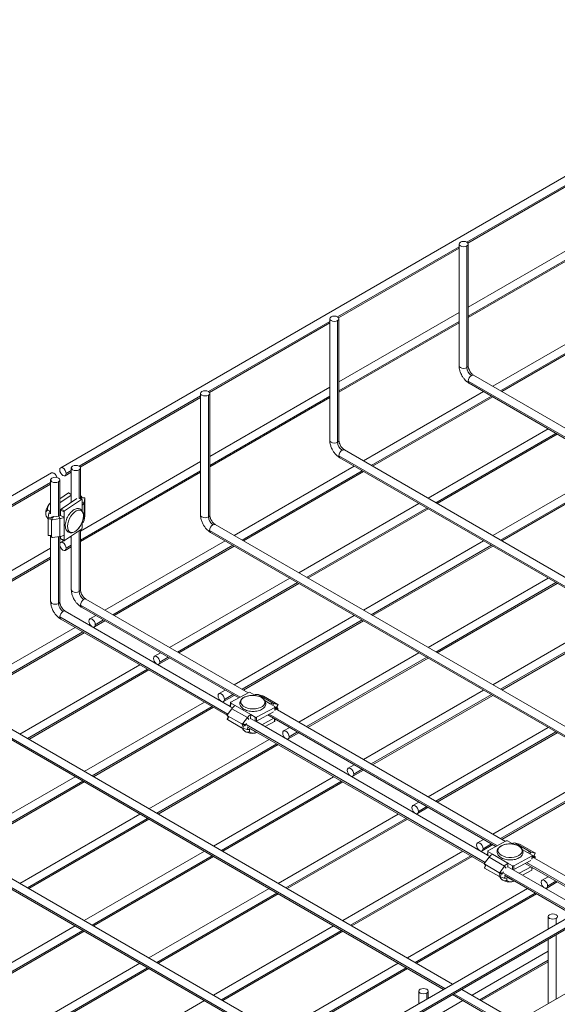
# Model space of a CAD drawing. Header units: millimetres. Extents: x -1743 to 1547, y -1424 to -128.
# Tile 3 of 9: x -1188 to -894, y -1113 to -575. Entities that reach past the tile are written whole.
import ezdxf

# ---------------------------------------------------------------- set-up
doc = ezdxf.new("R2010")
doc.units = ezdxf.units.MM

msp = doc.modelspace()

# ---------------------------------------------------------------- linework, layer by layer
at = {"color": 7, "linetype": 'Continuous', "lineweight": 15}
for p, q in [((-593.83, -489.83), (-1165.88, -819.99)), ((-943.09, -697.17), (-877.22, -659.16)), ((-877.22, -694.22), (-942.93, -732.14)), ((-947.93, -697.68), (-947.93, -764.24)), ((-943.66, -765.26), (-943.66, -698.7)), ((-942.93, -764.24), (-942.93, -697.68)), ((-1013.8, -737.98), (-947.93, -699.97)), ((-942.93, -737.92), (-877.22, -699.99)), ((-947.93, -735.03), (-1013.64, -772.95)), ((-863.81, -737.51), (-929.52, -775.43)), ((-1084.51, -778.8), (-1018.64, -740.78)), ((-1018.64, -738.49), (-1018.64, -805.05)), ((-1014.37, -806.07), (-1014.37, -739.51)), ((-1013.64, -805.05), (-1013.64, -738.49)), ((-1013.64, -778.73), (-947.93, -740.8)), ((-924.52, -778.32), (-858.81, -740.4)), ((-657.31, -932.53), (-939.94, -769.42)), ((-942.44, -773.75), (-662.32, -935.42)), ((-1089.35, -779.3), (-1089.35, -845.86)), ((-1085.08, -846.88), (-1085.08, -780.32)), ((-1018.64, -775.84), (-1084.35, -813.76)), ((-1084.35, -845.86), (-1084.35, -779.3)), ((-934.52, -778.32), (-1000.23, -816.24)), ((-1155.22, -819.61), (-1089.35, -781.59)), ((-1084.35, -819.54), (-1018.64, -781.61)), ((-995.23, -819.13), (-929.52, -781.21)), ((-899.16, -798.72), (-964.87, -836.65)), ((-959.87, -839.53), (-894.16, -801.61)), ((-728.03, -973.34), (-1010.65, -810.23)), ((-1089.35, -816.65), (-1155.06, -854.57)), ((-1013.15, -814.56), (-733.03, -976.23)), ((-1170.83, -822.84), (-1742.88, -1153)), ((-1163.38, -824.32), (-1160.06, -822.4)), ((-1160.06, -820.11), (-1160.06, -838.84)), ((-1155.06, -836.88), (-1155.06, -820.11)), ((-1155.06, -860.35), (-1089.35, -822.42)), ((-1005.23, -819.13), (-1070.94, -857.05)), ((-1065.94, -859.94), (-1000.23, -822.02)), ((-863.81, -819.13), (-929.52, -857.05)), ((-924.52, -859.94), (-858.81, -822.02)), ((-1237.24, -866.95), (-1171.38, -828.93)), ((-1171.38, -826.64), (-1171.38, -845.2)), ((-1166.38, -846.26), (-1166.38, -826.64)), ((-1161.63, -833.76), (-1166.38, -836.93)), ((-1160.06, -834.39), (-1161.41, -833.72)), ((-1160.06, -834.92), (-1166.38, -839.13)), ((-1165.63, -842.56), (-1157.03, -836.81)), ((-1163.74, -843.51), (-1154.48, -837.32)), ((-1154.26, -837.28), (-1155.78, -836.52)), ((-1155.02, -835.4), (-1155.06, -835.41)), ((-1154.41, -836.8), (-1155.04, -836.89)), ((-1154.41, -836.8), (-1155.02, -835.4)), ((-1154.22, -836.39), (-1154.56, -835.61)), ((-1152.64, -836.49), (-1154.33, -836.39)), ((-1154.16, -837.51), (-1154.16, -840.37)), ((-1152.67, -836.58), (-1153.08, -838.93)), ((-1153.08, -838.93), (-1153.08, -848.73)), ((-1152.62, -836.7), (-1152.62, -845.68)), ((-969.87, -839.53), (-1035.58, -877.46)), ((-1171.66, -843.78), (-1173.05, -843.08)), ((-1172.7, -847.22), (-1172.29, -844.86)), ((-1166.38, -844.44), (-1165.96, -844.16)), ((-1164.07, -844.13), (-1165.96, -843.19)), ((-1165.96, -843.19), (-1165.96, -846.05)), ((-1165.63, -842.56), (-1163.74, -843.51)), ((-1164.07, -844.13), (-1164.07, -846.99)), ((-1030.58, -880.34), (-964.87, -842.42)), ((-1173.75, -846.49), (-1173.36, -847.25)), ((-1172.75, -847.95), (-1173.05, -847.8)), ((-1172.75, -847.91), (-1172.75, -856.9)), ((-1172.7, -847.22), (-1170.22, -847.36)), ((-1170.96, -846.99), (-1166.98, -846.41)), ((-1170.96, -846.99), (-1170.35, -848.39)), ((-1170.83, -848.87), (-1170.83, -857.85)), ((-1170.35, -848.39), (-1166.37, -847.81)), ((-1170.06, -846.47), (-1170.22, -847.36)), ((-1166.98, -846.41), (-1166.37, -847.81)), ((-1166.37, -847.81), (-1166.37, -857.61)), ((-1165.96, -846.05), (-1164.07, -846.99)), ((-1164.07, -846.99), (-1164.07, -856.79)), ((-1154.16, -850.17), (-1154.16, -853.03)), ((-1152.67, -846.38), (-1153.08, -848.73)), ((-1163.74, -859.84), (-1154.48, -853.65)), ((-1155.06, -886.67), (-1155.06, -854.04)), ((-1083.86, -855.37), (-803.74, -1017.04)), ((-798.74, -1014.15), (-1081.36, -851.04)), ((-1172.73, -857.11), (-1171.15, -857.2)), ((-1171.38, -857.19), (-1171.38, -893.2)), ((-1171.19, -857.11), (-1170.81, -857.98)), ((-1170.35, -858.19), (-1166.37, -857.61)), ((-1166.38, -893.2), (-1166.38, -857.61)), ((-1165.96, -858.71), (-1165.96, -857.54)), ((-1165.96, -858.71), (-1164.07, -859.65)), ((-1164.12, -859.8), (-1165.88, -860.82)), ((-1165.85, -858.93), (-1163.96, -859.88)), ((-1164.07, -859.65), (-1164.07, -856.79)), ((-1160.06, -857.46), (-1160.92, -857.96)), ((-1160.06, -857.38), (-1160.06, -886.67)), ((-1075.94, -859.94), (-1141.65, -897.86)), ((-934.52, -859.94), (-1000.23, -897.86)), ((-1171.38, -863.99), (-1237.09, -901.91)), ((-1163.38, -865.15), (-1160.06, -863.23)), ((-1136.65, -900.75), (-1070.94, -862.83)), ((-995.23, -900.75), (-929.52, -862.83)), ((-1237.09, -907.69), (-1171.38, -869.76)), ((-1040.59, -880.34), (-1106.29, -918.27)), ((-899.16, -880.34), (-964.87, -918.27)), ((-1101.29, -921.16), (-1035.58, -883.23)), ((-959.87, -921.16), (-894.16, -883.23)), ((-1063.32, -943.07), (-1152.07, -891.85)), ((-1073.08, -950.5), (-1163.38, -898.38)), ((-1154.57, -896.18), (-1068.48, -945.86)), ((-1165.88, -902.71), (-1074.78, -955.29)), ((-1146.65, -900.75), (-1149.97, -902.67)), ((-1147.47, -907), (-1141.65, -903.64)), ((-1005.23, -900.75), (-1070.94, -938.67)), ((-1065.94, -941.56), (-1000.23, -903.64)), ((-863.81, -900.75), (-929.52, -938.67)), ((-924.52, -941.56), (-858.81, -903.64)), ((-1157.96, -907.28), (-1223.67, -945.2)), ((-1218.67, -948.09), (-1152.96, -910.17)), ((-1111.3, -921.16), (-1114.62, -923.07)), ((-1112.12, -927.4), (-1106.29, -924.04)), ((-969.87, -921.16), (-1035.58, -959.08)), ((-1030.58, -961.97), (-964.87, -924.04)), ((-1122.61, -927.68), (-1188.32, -965.61)), ((-1183.32, -968.5), (-1117.61, -930.57)), ((-951.47, -1102.3), (-1234.09, -939.19)), ((-1075.94, -941.56), (-1079.26, -943.48)), ((-934.52, -941.56), (-1000.23, -979.48)), ((-1236.59, -943.52), (-956.47, -1105.19)), ((-1076.76, -947.81), (-1070.94, -944.45)), ((-1062.87, -942.83), (-1072.88, -948.24)), ((-1062.16, -942.84), (-1059.69, -944.27)), ((-1049.39, -948.85), (-1057.88, -943.95)), ((-1055.56, -944.62), (-1057.88, -943.95)), ((-1047.14, -949.4), (-1054.92, -944.91)), ((-995.23, -982.37), (-929.52, -944.45)), ((-1087.25, -948.09), (-1152.96, -986.01)), ((-1147.96, -988.9), (-1082.25, -950.98)), ((-1074.67, -954.96), (-1072.24, -951.73)), ((-1073.02, -948.43), (-1073.08, -950.5)), ((-1072.88, -948.64), (-1072.93, -950.71)), ((-1071.9, -951.3), (-1072.93, -950.71)), ((-1070.4, -950.06), (-1072.88, -948.64)), ((-1063.76, -956.62), (-1072.24, -951.73)), ((-1061.92, -954.96), (-1070.4, -950.06)), ((-1048.73, -950.99), (-1058.73, -956.4)), ((-1048.73, -950.59), (-1051.2, -949.16)), ((-1047.07, -949.52), (-1049.39, -948.85)), ((-1048.62, -952.46), (-1048.58, -950.8)), ((-922.57, -1024.31), (-1048.6, -951.57)), ((-1048.58, -951.58), (-1048.11, -950.95)), ((-1048.13, -951.76), (-1048.39, -951.69)), ((-1048.13, -951.76), (-1047.07, -949.52)), ((-1047.14, -952.1), (-1048.11, -950.95)), ((-1047.69, -951.05), (-1046.97, -949.53)), ((-1047.11, -951.57), (-1047.64, -950.94)), ((-1047.14, -952.1), (-1047.3, -952.31)), ((-1074.17, -956.12), (-1074.84, -957.53)), ((-1074.7, -955.49), (-1074.1, -956.21)), ((-1066.89, -962.15), (-1074.67, -957.66)), ((-1066.84, -960.05), (-1074.61, -955.56)), ((-1066.19, -959.86), (-1063.76, -956.62)), ((-1061.97, -957.03), (-1061.92, -954.96)), ((-1059.5, -958.46), (-1061.97, -957.03)), ((-1059.44, -956.39), (-1061.92, -954.96)), ((-1059.5, -958.46), (-1059.44, -956.39)), ((-1049.49, -953.44), (-1058.79, -958.48)), ((-1058.73, -956.4), (-1058.79, -958.48)), ((-1055.78, -960.48), (-1049.27, -956.96)), ((-1052.51, -955.08), (-927.73, -1027.1)), ((-1048.79, -958.63), (-1048.75, -957.25)), ((-1065.2, -960.19), (-1066.26, -962.44)), ((-1066.26, -962.44), (-1063.93, -963.1)), ((-1066.19, -959.86), (-1065.22, -961.01)), ((-1066.16, -962.85), (-1065.78, -963.38)), ((-1064.3, -959.79), (-1065.22, -961.01)), ((-1065.2, -960.19), (-1064.38, -960.43)), ((-1063.86, -961.59), (-934.02, -1036.53)), ((-1062.57, -963), (-1062.61, -964.4)), ((-1062.12, -962.6), (-1062.13, -962.79)), ((-1059.65, -964.22), (-1062.13, -962.79)), ((-932.32, -1031.73), (-1059.13, -958.55)), ((-1053.96, -961.53), (-1048.93, -958.82)), ((-1040.59, -961.97), (-1043.91, -963.88)), ((-899.16, -961.97), (-964.87, -999.89)), ((-1051.9, -968.5), (-1117.61, -1006.42)), ((-1041.41, -968.21), (-1035.58, -964.85)), ((-959.87, -1002.78), (-894.16, -964.85)), ((-1112.61, -1009.31), (-1046.9, -971.38)), ((-1307.3, -984.33), (-1027.18, -1146)), ((-1022.18, -1143.11), (-1304.8, -980)), ((-1005.23, -982.37), (-1008.55, -984.29)), ((-863.81, -982.37), (-929.52, -1020.29)), ((-1157.96, -988.9), (-1223.67, -1026.82)), ((-1016.54, -988.9), (-1082.25, -1026.82)), ((-1006.05, -988.62), (-1000.23, -985.26)), ((-924.52, -1023.18), (-858.81, -985.26)), ((-1218.67, -1029.71), (-1152.96, -991.79)), ((-1077.25, -1029.71), (-1011.54, -991.79)), ((-969.87, -1002.78), (-973.2, -1004.69)), ((-970.7, -1009.02), (-964.87, -1005.66)), ((-1122.61, -1009.31), (-1188.32, -1047.23)), ((-981.19, -1009.31), (-1046.9, -1047.23)), ((-1183.32, -1050.12), (-1117.61, -1012.19)), ((-1041.9, -1050.12), (-976.19, -1012.19)), ((-820.81, -1026.9), (-1392.86, -1357.05)), ((-934.52, -1023.18), (-937.84, -1025.1)), ((-935.34, -1029.43), (-929.52, -1026.07)), ((-932.12, -1029.48), (-922.11, -1024.06)), ((-921.41, -1024.07), (-918.93, -1025.5)), ((-917.13, -1025.19), (-908.64, -1030.09)), ((-914.8, -1025.86), (-917.13, -1025.19)), ((-914.16, -1026.14), (-906.39, -1030.63)), ((-1390.36, -1361.38), (-818.31, -1031.23)), ((-1389.85, -1360.24), (-817.8, -1030.08)), ((-1087.25, -1029.71), (-1152.96, -1067.63)), ((-1147.96, -1070.52), (-1082.25, -1032.6)), ((-945.83, -1029.71), (-1011.54, -1067.63)), ((-1006.54, -1070.52), (-940.83, -1032.6)), ((-933.92, -1036.2), (-931.49, -1032.96)), ((-932.27, -1029.67), (-932.32, -1031.74)), ((-932.12, -1029.87), (-932.18, -1031.94)), ((-932.18, -1031.94), (-931.15, -1032.54)), ((-932.12, -1029.87), (-929.65, -1031.3)), ((-931.49, -1032.96), (-923, -1037.86)), ((-929.65, -1031.3), (-921.16, -1036.2)), ((-917.98, -1037.64), (-907.97, -1032.22)), ((-910.45, -1030.4), (-907.97, -1031.83)), ((-906.32, -1030.75), (-908.64, -1030.09)), ((-907.87, -1033.69), (-907.83, -1032.03)), ((-869.45, -1054.96), (-907.85, -1032.8)), ((-907.83, -1032.81), (-907.35, -1032.18)), ((-907.37, -1033), (-907.63, -1032.93)), ((-907.37, -1033), (-906.32, -1030.75)), ((-906.38, -1033.33), (-907.35, -1032.18)), ((-906.93, -1032.29), (-906.22, -1030.76)), ((-906.36, -1032.81), (-906.88, -1032.18)), ((-906.38, -1033.33), (-906.55, -1033.55)), ((-933.42, -1037.35), (-934.09, -1038.77)), ((-933.95, -1036.73), (-933.34, -1037.44)), ((-933.92, -1038.9), (-926.14, -1043.39)), ((-933.86, -1036.8), (-926.08, -1041.29)), ((-925.43, -1041.1), (-923, -1037.86)), ((-921.22, -1038.27), (-921.16, -1036.2)), ((-918.74, -1039.7), (-921.22, -1038.27)), ((-918.69, -1037.63), (-921.16, -1036.2)), ((-918.74, -1039.7), (-918.69, -1037.63)), ((-918.04, -1039.71), (-908.73, -1034.68)), ((-917.98, -1037.64), (-918.04, -1039.71)), ((-908.51, -1038.19), (-915.03, -1041.72)), ((-911.76, -1036.32), (-874.45, -1057.85)), ((-908.03, -1039.86), (-908, -1038.49)), ((-924.44, -1041.43), (-925.5, -1043.67)), ((-925.5, -1043.67), (-923.18, -1044.34)), ((-925.43, -1041.1), (-924.46, -1042.25)), ((-925.4, -1044.08), (-925.02, -1044.62)), ((-923.55, -1041.02), (-924.46, -1042.25)), ((-924.44, -1041.43), (-923.63, -1041.66)), ((-923.11, -1042.83), (-885.76, -1064.38)), ((-921.81, -1044.23), (-921.85, -1045.63)), ((-921.37, -1043.83), (-921.37, -1044.03)), ((-921.37, -1044.03), (-918.9, -1045.46)), ((-880.76, -1061.49), (-918.37, -1039.79)), ((-908.18, -1040.05), (-913.2, -1042.77)), ((-899.16, -1043.59), (-902.48, -1045.5)), ((-899.99, -1049.83), (-894.16, -1046.47)), ((-1051.9, -1050.12), (-1117.61, -1088.04)), ((-1112.61, -1090.93), (-1046.9, -1053)), ((-910.48, -1050.12), (-976.19, -1088.04)), ((-971.19, -1090.93), (-905.48, -1053)), ((-899.14, -1065.38), (-899.14, -1072.1)), ((-820.81, -1067.73), (-1392.86, -1397.88)), ((-1157.96, -1070.52), (-1225.44, -1109.47)), ((-1016.54, -1070.52), (-1082.25, -1108.44)), ((-1220.44, -1112.35), (-1152.96, -1073.41)), ((-1077.25, -1111.33), (-1011.54, -1073.41)), ((-899.14, -1077.87), (-899.14, -1112.93)), ((-899.14, -1084.38), (-940.83, -1108.44)), ((-1122.61, -1090.93), (-1190.09, -1129.87)), ((-981.19, -1090.93), (-1046.9, -1128.85)), ((-935.83, -1111.33), (-899.14, -1090.16)), ((-1185.09, -1132.76), (-1117.61, -1093.81)), ((-1041.9, -1131.74), (-976.19, -1093.81)), ((-969.85, -1106.19), (-969.85, -1112.91)), ((-964.85, -1110.03), (-964.85, -1106.19)), ((-951.47, -1108.08), (-921.1, -1125.61)), ((-916.1, -1122.72), (-946.47, -1105.19)), ((-1087.25, -1111.33), (-1154.73, -1150.28)), ((-945.83, -1111.33), (-964.85, -1122.31))]:
    msp.add_line(p, q, dxfattribs=at)
at = {"color": 8, "linetype": 'Continuous', "lineweight": 15}
for p, q in [((-943.66, -696.66), (-877.22, -658.31)), ((-1014.37, -737.47), (-947.93, -699.12)), ((-942.93, -737.07), (-877.22, -699.15)), ((-1085.08, -778.28), (-1018.64, -739.93)), ((-1013.64, -777.88), (-947.93, -739.96)), ((-925.25, -777.9), (-859.54, -739.97)), ((-942.95, -772.6), (-661.58, -935)), ((-1155.79, -819.09), (-1089.35, -780.74)), ((-1084.35, -818.69), (-1018.64, -780.77)), ((-995.96, -818.71), (-930.25, -780.78)), ((-960.6, -839.11), (-894.9, -801.19)), ((-1013.67, -813.41), (-732.29, -975.81)), ((-1162.86, -823.17), (-1160.06, -821.55)), ((-1155.79, -836.52), (-1155.79, -821.13)), ((-1155.06, -859.5), (-1089.35, -821.58)), ((-1066.67, -859.52), (-1000.96, -821.59)), ((-925.25, -859.52), (-859.54, -821.59)), ((-1237.82, -866.43), (-1171.38, -828.08)), ((-1167.11, -846.43), (-1167.11, -827.66)), ((-1160.06, -834.54), (-1161.63, -833.76)), ((-1154.48, -837.32), (-1156.03, -836.55)), ((-1152.67, -836.58), (-1155.06, -836.44)), ((-1153.08, -838.93), (-1154.16, -838.87)), ((-1172.29, -844.86), (-1171.38, -844.92)), ((-1154.16, -840.37), (-1154.16, -843.54)), ((-1031.32, -879.92), (-965.61, -842)), ((-1171.21, -848), (-1172.75, -847.91)), ((-1170.83, -848.87), (-1171.21, -848)), ((-1154.16, -849.78), (-1154.16, -850.17)), ((-1155.79, -887.69), (-1155.79, -854.53)), ((-1084.38, -854.23), (-803, -1016.62)), ((-1172.75, -856.9), (-1171.21, -856.99)), ((-1171.21, -856.99), (-1170.83, -857.85)), ((-1167.11, -894.22), (-1167.11, -857.72)), ((-1162.86, -864), (-1160.06, -862.39)), ((-1137.38, -900.33), (-1071.67, -862.4)), ((-995.96, -900.33), (-930.25, -862.4)), ((-1237.09, -906.84), (-1171.38, -868.92)), ((-1102.03, -920.73), (-1036.32, -882.81)), ((-960.6, -920.73), (-894.9, -882.81)), ((-1155.09, -895.04), (-1067.73, -945.45)), ((-1166.4, -901.57), (-1074.43, -954.64)), ((-1146.95, -905.85), (-1142.38, -903.21)), ((-1066.67, -941.14), (-1000.96, -903.21)), ((-925.25, -941.14), (-859.54, -903.21)), ((-1219.41, -947.67), (-1153.7, -909.74)), ((-1111.6, -926.26), (-1107.03, -923.62)), ((-1031.32, -961.54), (-965.61, -923.62)), ((-1184.05, -968.07), (-1118.34, -930.15)), ((-1237.11, -942.38), (-955.74, -1104.77)), ((-1076.24, -946.66), (-1071.67, -944.02)), ((-1059.09, -944.61), (-1059.69, -944.27)), ((-1051.2, -949.16), (-1054.09, -947.49)), ((-995.96, -981.95), (-930.25, -944.02)), ((-1148.7, -988.48), (-1082.99, -950.55)), ((-1049.9, -949.92), (-1049.39, -948.85)), ((-1048.77, -952.69), (-1048.73, -950.99)), ((-1074.02, -956.27), (-1074.67, -957.66)), ((-1074.61, -955.56), (-1074.02, -956.27)), ((-1063.76, -956.62), (-1062.93, -957.6)), ((-1051.76, -954.67), (-926.97, -1026.69)), ((-1048.93, -958.82), (-1048.89, -957.17)), ((-1066.89, -962.15), (-1066.24, -960.76)), ((-1066.24, -960.76), (-1066.84, -960.05)), ((-1064.38, -960.44), (-933.68, -1035.88)), ((-1063.36, -961.88), (-1063.93, -963.1)), ((-1059.65, -964.22), (-1059.65, -964.02)), ((-1040.89, -967.07), (-1036.32, -964.43)), ((-960.6, -1002.35), (-894.9, -964.43)), ((-1113.34, -1008.88), (-1047.63, -970.96)), ((-1307.82, -983.19), (-1026.45, -1145.58)), ((-1005.53, -987.47), (-1000.96, -984.83)), ((-925.25, -1022.76), (-859.54, -984.83)), ((-1219.41, -1029.29), (-1153.7, -991.36)), ((-1077.98, -1029.29), (-1012.28, -991.36)), ((-970.18, -1007.88), (-965.61, -1005.24)), ((-1184.05, -1049.69), (-1118.34, -1011.77)), ((-1042.63, -1049.69), (-976.92, -1011.77)), ((-934.82, -1028.28), (-930.25, -1025.64)), ((-918.93, -1025.5), (-918.35, -1025.84)), ((-1148.7, -1070.1), (-1082.99, -1032.17)), ((-1007.27, -1070.1), (-941.56, -1032.17)), ((-913.34, -1028.73), (-910.45, -1030.4)), ((-909.14, -1031.15), (-908.64, -1030.09)), ((-908.02, -1033.92), (-907.97, -1032.22)), ((-933.26, -1037.51), (-933.92, -1038.9)), ((-933.86, -1036.8), (-933.26, -1037.51)), ((-923, -1037.86), (-922.18, -1038.84)), ((-911, -1035.91), (-873.72, -1057.43)), ((-908.18, -1040.05), (-908.14, -1038.41)), ((-926.14, -1043.39), (-925.48, -1042)), ((-925.48, -1042), (-926.08, -1041.29)), ((-923.63, -1041.68), (-885.03, -1063.96)), ((-922.6, -1043.12), (-923.18, -1044.34)), ((-918.9, -1045.46), (-918.89, -1045.26)), ((-899.47, -1048.69), (-894.9, -1046.05)), ((-1113.34, -1090.5), (-1047.63, -1052.58)), ((-971.92, -1090.5), (-906.21, -1052.58)), ((-894.87, -1066.4), (-894.87, -1069.64)), ((-1221.17, -1111.93), (-1153.7, -1072.98)), ((-1077.98, -1110.91), (-1012.28, -1072.98)), ((-894.87, -1075.41), (-894.87, -1110.47)), ((-936.56, -1110.91), (-899.14, -1089.31)), ((-1185.82, -1132.33), (-1118.34, -1093.39)), ((-1042.63, -1131.31), (-976.92, -1093.39)), ((-965.58, -1107.21), (-965.58, -1110.45)), ((-950.74, -1107.65), (-920.37, -1125.18))]:
    msp.add_line(p, q, dxfattribs=at)
at = {"color": 7, "linetype": 'Continuous', "lineweight": 15, "flags": 128}
for points in [[(-943.66, -698.7), (-944.47, -699.01), (-945.43, -699.12), (-946.39, -699.01), (-947.2, -698.7), (-947.74, -698.23), (-947.93, -697.68), (-947.74, -697.13), (-947.2, -696.66)], [(-947.2, -696.66), (-946.39, -696.35), (-945.43, -696.24), (-944.47, -696.35), (-943.66, -696.66), (-943.12, -697.13), (-942.93, -697.68), (-943.12, -698.23), (-943.66, -698.7)], [(-1014.37, -739.51), (-1015.18, -739.82), (-1016.14, -739.93), (-1017.1, -739.82), (-1017.91, -739.51), (-1018.45, -739.04), (-1018.64, -738.49), (-1018.45, -737.94), (-1017.91, -737.47)], [(-1017.91, -737.47), (-1017.1, -737.16), (-1016.14, -737.05), (-1015.18, -737.16), (-1014.37, -737.47), (-1013.83, -737.94), (-1013.64, -738.49), (-1013.83, -739.04), (-1014.37, -739.51)], [(-1085.08, -780.32), (-1085.89, -780.63), (-1086.85, -780.74), (-1087.81, -780.63), (-1088.62, -780.32), (-1089.16, -779.85), (-1089.35, -779.3), (-1089.16, -778.75), (-1088.62, -778.28)], [(-1088.62, -778.28), (-1087.81, -777.97), (-1086.85, -777.86), (-1085.89, -777.97), (-1085.08, -778.28), (-1084.54, -778.75), (-1084.35, -779.3), (-1084.54, -779.85), (-1085.08, -780.32)], [(-1167.91, -825.31), (-1167.95, -825.17), (-1168.33, -824.29), (-1168.91, -823.51), (-1169.58, -822.97), (-1170.26, -822.73), (-1170.83, -822.84)], [(-1166.4, -821.13), (-1166.27, -820.43), (-1165.88, -819.99), (-1165.31, -819.88), (-1164.63, -820.11), (-1163.96, -820.66), (-1163.38, -821.43), (-1163, -822.31), (-1162.86, -823.17)], [(-1162.86, -823.17), (-1163, -823.88), (-1163.38, -824.32), (-1163.96, -824.43), (-1164.63, -824.19), (-1165.31, -823.65), (-1165.88, -822.87), (-1166.27, -821.99), (-1166.4, -821.13)], [(-1155.79, -821.13), (-1156.6, -821.44), (-1157.56, -821.55), (-1158.52, -821.44), (-1159.33, -821.13), (-1159.87, -820.66), (-1160.06, -820.11), (-1159.87, -819.56), (-1159.33, -819.09)], [(-1159.33, -819.09), (-1158.52, -818.78), (-1157.56, -818.67), (-1156.6, -818.78), (-1155.79, -819.09), (-1155.25, -819.56), (-1155.06, -820.11), (-1155.25, -820.66), (-1155.79, -821.13)], [(-1167.11, -827.66), (-1167.92, -827.97), (-1168.88, -828.08), (-1169.83, -827.97), (-1170.64, -827.66), (-1171.18, -827.19), (-1171.38, -826.64), (-1171.18, -826.09), (-1170.64, -825.62)], [(-1170.64, -825.62), (-1169.83, -825.31), (-1168.88, -825.2), (-1167.92, -825.31), (-1167.11, -825.62), (-1166.57, -826.09), (-1166.38, -826.64), (-1166.57, -827.19), (-1167.11, -827.66)], [(-1154.16, -837.51), (-1154.16, -837.43), (-1154.18, -837.37), (-1154.21, -837.32), (-1154.25, -837.29), (-1154.3, -837.27), (-1154.36, -837.27), (-1154.42, -837.29), (-1154.48, -837.32)], [(-1152.62, -836.7), (-1152.62, -836.62), (-1152.62, -836.56), (-1152.63, -836.52), (-1152.63, -836.49), (-1152.64, -836.49), (-1152.65, -836.5), (-1152.66, -836.53), (-1152.67, -836.58)], [(-1154.71, -843.36), (-1155.5, -843.11), (-1156.41, -843.19), (-1157.4, -843.59), (-1158.4, -844.3), (-1159.38, -845.28), (-1160.26, -846.47), (-1161.02, -847.81), (-1161.59, -849.22), (-1161.97, -850.64), (-1162.11, -851.99), (-1162.02, -853.18), (-1161.71, -854.16), (-1161.18, -854.88), (-1160.47, -855.3), (-1159.61, -855.38), (-1158.65, -855.14), (-1157.65, -854.58), (-1156.65, -853.73), (-1155.72, -852.64), (-1154.89, -851.37), (-1154.22, -849.98), (-1153.74, -848.55), (-1153.48, -847.16), (-1153.45, -845.88), (-1153.66, -844.79), (-1154.08, -843.93), (-1154.71, -843.36)], [(-1166.38, -861.64), (-1166.27, -861.26), (-1165.88, -860.82), (-1165.31, -860.71), (-1164.63, -860.94), (-1163.96, -861.49), (-1163.38, -862.26), (-1163, -863.15), (-1162.86, -864)], [(-1164.07, -859.65), (-1164.06, -859.72), (-1164.04, -859.79), (-1164.01, -859.84), (-1163.97, -859.87), (-1163.92, -859.89), (-1163.87, -859.89), (-1163.8, -859.87), (-1163.74, -859.84)], [(-1162.86, -864), (-1163, -864.71), (-1163.38, -865.15), (-1163.96, -865.26), (-1164.63, -865.03), (-1165.31, -864.48), (-1165.88, -863.71), (-1166.27, -862.82), (-1166.38, -862.32)], [(-1150.49, -903.81), (-1150.36, -903.11), (-1149.97, -902.67), (-1149.4, -902.56), (-1148.72, -902.79), (-1148.05, -903.34), (-1147.47, -904.11), (-1147.09, -904.99), (-1146.95, -905.85)], [(-1146.95, -905.85), (-1147.09, -906.56), (-1147.47, -907), (-1148.05, -907.11), (-1148.41, -907.02)], [(-1115.14, -924.22), (-1115, -923.51), (-1114.62, -923.07), (-1114.04, -922.96), (-1113.37, -923.2), (-1112.69, -923.74), (-1112.12, -924.51), (-1111.73, -925.4), (-1111.6, -926.26)], [(-1111.6, -926.26), (-1111.73, -926.96), (-1112.12, -927.4), (-1112.69, -927.51), (-1113.05, -927.43)], [(-1079.78, -944.62), (-1079.65, -943.92), (-1079.26, -943.48), (-1078.69, -943.37), (-1078.01, -943.6), (-1077.34, -944.15), (-1076.76, -944.92), (-1076.38, -945.8), (-1076.24, -946.66)], [(-1076.24, -946.66), (-1076.38, -947.37), (-1076.76, -947.81), (-1077.34, -947.92), (-1077.7, -947.83)], [(-1060.76, -951.86), (-1059.23, -951.79), (-1057.78, -951.52), (-1056.5, -951.07), (-1055.44, -950.46), (-1054.67, -949.73), (-1054.23, -948.91), (-1054.14, -948.06), (-1054.41, -947.2), (-1055.02, -946.4), (-1055.94, -945.69), (-1057.12, -945.12), (-1058.49, -944.71), (-1059.99, -944.48), (-1061.53, -944.45), (-1063.03, -944.62), (-1064.41, -944.99), (-1065.59, -945.52), (-1066.51, -946.19), (-1067.12, -946.97), (-1067.39, -947.82), (-1067.3, -948.68), (-1066.86, -949.51), (-1066.08, -950.27), (-1065.03, -950.92), (-1063.74, -951.41), (-1062.29, -951.73), (-1060.76, -951.86)], [(-1072.88, -948.24), (-1072.94, -948.28), (-1072.99, -948.33), (-1073.01, -948.38), (-1073.02, -948.44), (-1073.01, -948.49), (-1072.99, -948.54), (-1072.94, -948.59), (-1072.88, -948.64)], [(-1048.73, -950.99), (-1048.66, -950.95), (-1048.62, -950.9), (-1048.59, -950.85), (-1048.58, -950.79), (-1048.59, -950.74), (-1048.62, -950.69), (-1048.66, -950.64), (-1048.73, -950.59)], [(-1047.07, -949.52), (-1047.02, -949.53), (-1046.99, -949.53), (-1046.97, -949.53), (-1046.97, -949.52), (-1046.99, -949.49), (-1047.03, -949.47), (-1047.08, -949.43), (-1047.14, -949.4)], [(-1044.42, -965.03), (-1044.29, -964.32), (-1043.91, -963.88), (-1043.33, -963.77), (-1042.66, -964.01), (-1041.98, -964.55), (-1041.41, -965.33), (-1041.02, -966.21), (-1040.89, -967.07)], [(-1040.89, -967.07), (-1041.02, -967.77), (-1041.41, -968.21), (-1041.98, -968.32), (-1042.34, -968.24)], [(-1009.07, -985.43), (-1008.93, -984.73), (-1008.55, -984.29), (-1007.98, -984.18), (-1007.3, -984.41), (-1006.62, -984.96), (-1006.05, -985.73), (-1005.67, -986.61), (-1005.53, -987.47)], [(-1005.53, -987.47), (-1005.67, -988.18), (-1006.05, -988.62), (-1006.62, -988.73), (-1006.98, -988.64)], [(-973.71, -1005.84), (-973.58, -1005.13), (-973.2, -1004.69), (-972.62, -1004.58), (-971.95, -1004.82), (-971.27, -1005.36), (-970.7, -1006.14), (-970.31, -1007.02), (-970.18, -1007.88)], [(-970.18, -1007.88), (-970.31, -1008.58), (-970.7, -1009.02), (-971.27, -1009.13), (-971.63, -1009.05)], [(-938.36, -1026.24), (-938.22, -1025.54), (-937.84, -1025.1), (-937.27, -1024.99), (-936.59, -1025.22), (-935.91, -1025.77), (-935.34, -1026.54), (-934.96, -1027.42), (-934.82, -1028.28)], [(-920.01, -1025.68), (-921.54, -1025.75), (-922.99, -1026.02), (-924.28, -1026.47), (-925.33, -1027.07), (-926.1, -1027.81), (-926.54, -1028.62), (-926.63, -1029.48), (-926.37, -1030.34), (-925.75, -1031.14), (-924.83, -1031.85), (-923.65, -1032.42), (-922.28, -1032.83), (-920.78, -1033.06), (-919.24, -1033.09), (-917.74, -1032.91), (-916.36, -1032.55), (-915.18, -1032.02), (-914.26, -1031.35), (-913.65, -1030.57), (-913.38, -1029.72), (-913.47, -1028.86), (-913.92, -1028.03), (-914.69, -1027.27), (-915.74, -1026.62), (-917.03, -1026.13), (-918.48, -1025.8), (-920.01, -1025.68)], [(-934.82, -1028.28), (-934.96, -1028.99), (-935.34, -1029.43), (-935.91, -1029.54), (-936.27, -1029.45)], [(-932.12, -1029.48), (-932.18, -1029.52), (-932.23, -1029.57), (-932.26, -1029.62), (-932.27, -1029.67), (-932.26, -1029.73), (-932.23, -1029.78), (-932.18, -1029.83), (-932.12, -1029.87)], [(-907.97, -1032.22), (-907.91, -1032.18), (-907.86, -1032.13), (-907.83, -1032.08), (-907.83, -1032.03), (-907.83, -1031.97), (-907.86, -1031.92), (-907.91, -1031.87), (-907.97, -1031.83)], [(-906.32, -1030.75), (-906.27, -1030.77), (-906.23, -1030.77), (-906.22, -1030.76), (-906.22, -1030.75), (-906.24, -1030.73), (-906.27, -1030.7), (-906.32, -1030.67), (-906.39, -1030.63)], [(-903, -1046.65), (-902.87, -1045.94), (-902.49, -1045.5), (-901.91, -1045.39), (-901.24, -1045.63), (-900.56, -1046.17), (-899.99, -1046.95), (-899.6, -1047.83), (-899.47, -1048.69)], [(-899.47, -1048.69), (-899.6, -1049.39), (-899.99, -1049.83), (-900.56, -1049.94), (-900.92, -1049.86)], [(-894.87, -1066.4), (-895.68, -1066.71), (-896.64, -1066.82), (-897.6, -1066.71), (-898.41, -1066.4), (-898.95, -1065.93), (-899.14, -1065.38), (-898.95, -1064.83), (-898.41, -1064.36)], [(-898.41, -1064.36), (-897.6, -1064.05), (-896.64, -1063.94), (-895.68, -1064.05), (-894.87, -1064.36), (-894.33, -1064.83), (-894.14, -1065.38), (-894.33, -1065.93), (-894.87, -1066.4)], [(-965.58, -1107.21), (-966.39, -1107.52), (-967.35, -1107.63), (-968.31, -1107.52), (-969.12, -1107.21), (-969.66, -1106.74), (-969.85, -1106.19), (-969.66, -1105.64), (-969.12, -1105.17)], [(-969.12, -1105.17), (-968.31, -1104.86), (-967.35, -1104.75), (-966.39, -1104.86), (-965.58, -1105.17), (-965.04, -1105.64), (-964.85, -1106.19), (-965.04, -1106.74), (-965.58, -1107.21)]]:
    msp.add_lwpolyline(points, dxfattribs=at)
at = {"color": 8, "linetype": 'Continuous', "lineweight": 15, "flags": 128}
for points in [[(-943.66, -765.26), (-944.47, -765.57), (-945.43, -765.68), (-946.39, -765.57), (-947.2, -765.26), (-947.74, -764.79), (-947.93, -764.24)], [(-942.93, -764.24), (-943.12, -764.79), (-943.66, -765.26)], [(-1014.37, -806.07), (-1015.18, -806.38), (-1016.14, -806.49), (-1017.1, -806.38), (-1017.91, -806.07), (-1018.45, -805.6), (-1018.64, -805.05)], [(-1013.64, -805.05), (-1013.83, -805.6), (-1014.37, -806.07)], [(-1085.08, -846.88), (-1085.89, -847.19), (-1086.85, -847.3), (-1087.81, -847.19), (-1088.62, -846.88), (-1089.16, -846.41), (-1089.35, -845.86)], [(-1084.35, -845.86), (-1084.54, -846.41), (-1085.08, -846.88)], [(-1155.79, -887.69), (-1156.6, -888), (-1157.56, -888.11), (-1158.52, -888), (-1159.33, -887.69), (-1159.87, -887.22), (-1160.06, -886.67)], [(-1155.06, -886.67), (-1155.25, -887.22), (-1155.79, -887.69)], [(-1167.11, -894.22), (-1167.92, -894.53), (-1168.88, -894.64), (-1169.83, -894.53), (-1170.64, -894.22), (-1171.18, -893.75), (-1171.38, -893.2)], [(-1166.38, -893.2), (-1166.57, -893.75), (-1167.11, -894.22)]]:
    msp.add_lwpolyline(points, dxfattribs=at)
at = {"color": 7, "linetype": 'Continuous', "lineweight": 15}
for centre, radius, start, end in [((-938.29, -765.01), 5.38, 182.6023, 237.3982), ((-939.12, -772.78), 3.84, 122.6016, 177.3984), ((-1009, -805.82), 5.38, 182.6023, 237.3982), ((-1009.83, -813.59), 3.84, 122.6031, 177.3969), ((-1161.49, -833.93), 0.225, 69.6869, 130.2222), ((-1166.49, -844.53), 7.29, 132.0798, 144.6324), ((-1154.92, -835.8), 0.404, 27.1202, 104.0806), ((-1155.31, -838.39), 2.29, 300.2318, 346.2632), ((-1165.71, -845.29), 8.37, 143.502, 177.6039), ((-1170.75, -845.06), 3.32, 177.9236, 205.4521), ((-1170.13, -845.38), 2.22, 124.2095, 166.6101), ((-1165.14, -843.22), 0.823, 127.0145, 177.9042), ((-1163.24, -844.16), 0.822, 127.0113, 177.9074), ((-1167.96, -847.91), 4.79, 171.663, 180.0039), ((-1170.3, -848.93), 0.538, 95.3854, 173.9316), ((-1167.29, -843.92), 2.51, 277.1269, 302.0862), ((-1167.07, -842.2), 5.66, 277.1254, 302.0889), ((-1155.31, -848.19), 2.29, 300.2318, 346.2632), ((-1157.41, -845.68), 4.79, 351.6595, 0.0074), ((-1079.71, -846.63), 5.38, 182.6023, 237.3982), ((-1154.98, -853), 0.822, 307.0046, 357.9063), ((-1080.54, -854.4), 3.84, 122.6035, 177.3965), ((-1172.25, -856.95), 0.506, 173.6012, 197.9089), ((-1170.45, -857.82), 0.384, 184.894, 285.3904), ((-1167.07, -852), 5.66, 277.1254, 302.0889), ((-1165.72, -858.74), 0.239, 172.56, 236.1733), ((-1150.42, -887.44), 5.38, 182.6023, 237.3982), ((-1151.25, -895.21), 3.84, 122.6031, 177.3969), ((-1161.73, -893.97), 5.38, 182.6023, 237.3982), ((-1162.56, -901.74), 3.84, 122.6037, 177.3955), ((-1146.58, -903.61), 3.91, 182.9162, 231.1141), ((-1111.23, -924.02), 3.91, 182.9156, 231.1147), ((-1075.87, -944.42), 3.91, 182.9159, 231.1134), ((-1062.53, -943.54), 0.79, 62.3905, 115.5247), ((-1058.4, -946.34), 2.45, 77.7982, 121.8226), ((-1056.63, -947.87), 3.42, 60.0155, 71.7282), ((-1072.84, -950.49), 0.236, 183.3638, 247.8519), ((-1067.46, -955.18), 5.9, 119.9222, 144.1782), ((-1049.91, -951.24), 2.45, 77.7982, 121.8226), ((-1047.46, -951.81), 0.429, 318.9596, 34.7638), ((-1074.56, -957.35), 0.328, 212.9481, 251.0894), ((-1074.39, -955.24), 0.397, 136.3123, 234.7148), ((-1058.97, -960.08), 5.9, 119.9222, 144.1782), ((-1060.97, -958.87), 2.09, 118.6729, 127.777), ((-1059.08, -955.69), 0.791, 242.3972, 295.5222), ((-1065.18, -959.19), 3.42, 240.0177, 251.7257), ((-1066.62, -959.57), 0.525, 246.2286, 326.4373), ((-1063.1, -961.4), 3.33, 216.643, 241.8222), ((-1063.41, -960.72), 2.44, 257.7929, 301.8258), ((-1059.13, -957.76), 0.79, 242.3884, 295.5228), ((-1049.03, -958.6), 0.24, 292.436, 352.5744), ((-1061.01, -957.27), 7.96, 242.5489, 278.3803), ((-1060.74, -958.01), 7.19, 277.156, 289.5906), ((-1059.28, -963.51), 0.798, 242.5941, 278.5456), ((-1040.52, -964.83), 3.91, 182.9152, 231.1142), ((-1005.16, -985.23), 3.91, 182.9161, 231.1138), ((-969.81, -1005.64), 3.91, 182.9153, 231.1145), ((-934.45, -1026.04), 3.91, 182.9152, 231.1142), ((-921.77, -1024.77), 0.79, 62.3905, 115.5247), ((-917.64, -1027.58), 2.45, 77.7982, 121.8226), ((-915.87, -1029.1), 3.42, 60.0156, 71.7277), ((-932.09, -1031.73), 0.236, 183.4501, 247.7703), ((-926.7, -1036.42), 5.9, 119.9222, 144.1782), ((-909.16, -1032.48), 2.45, 77.7982, 121.8226), ((-906.71, -1033.05), 0.429, 318.9581, 34.77), ((-933.81, -1038.59), 0.329, 212.9616, 251.0778), ((-933.63, -1036.47), 0.397, 136.3155, 234.7154), ((-918.22, -1041.31), 5.9, 119.9222, 144.1782), ((-920.21, -1040.1), 2.09, 118.6729, 127.777), ((-918.32, -1036.93), 0.791, 242.3993, 295.52), ((-924.43, -1040.43), 3.42, 240.0182, 251.7251), ((-925.87, -1040.81), 0.525, 246.2317, 326.4342), ((-922.66, -1041.95), 2.44, 257.7929, 301.8258), ((-918.38, -1039), 0.79, 242.3906, 295.5207), ((-908.27, -1039.83), 0.24, 292.436, 352.5744), ((-922.35, -1042.63), 3.33, 216.6497, 241.8159), ((-920.25, -1038.5), 7.96, 242.5489, 278.3803), ((-919.99, -1039.24), 7.19, 277.1579, 289.5887), ((-918.53, -1044.75), 0.798, 242.585, 278.5567), ((-899.1, -1046.45), 3.91, 182.9158, 231.1141)]:
    msp.add_arc(centre, radius, start, end, dxfattribs=at)
at = {"color": 8, "linetype": 'Continuous', "lineweight": 15}
for centre, radius, start, end in [((-940.45, -770.56), 1.26, 65.6941, 125.6068), ((-941.76, -772.76), 1.2, 172.7471, 235.9415), ((-1011.17, -811.38), 1.26, 65.6932, 125.6078), ((-1012.48, -813.57), 1.2, 172.7494, 235.9436), ((-1083.19, -854.38), 1.2, 172.7494, 235.9436), ((-1081.88, -852.19), 1.26, 65.6955, 125.6072), ((-1152.59, -893), 1.26, 65.6941, 125.6068), ((-1163.9, -899.53), 1.26, 65.6954, 125.6056), ((-1153.9, -895.19), 1.2, 172.7458, 235.9472), ((-1165.21, -901.72), 1.2, 172.7444, 235.953)]:
    msp.add_arc(centre, radius, start, end, dxfattribs=at)
at = {"color": 7, "linetype": 'Continuous', "lineweight": 15}
for points, knots in [([(-947.92, -764.24), (-947.92, -764.27), (-947.96, -764.69), (-947.85, -765.53), (-947.63, -766.62), (-947.32, -767.6), (-946.93, -768.6), (-946.56, -769.27), (-946.35, -769.67)], [0, 0, 0, 0, 0.0195097, 0.2415953, 0.4545428, 0.6108204, 0.7762708, 1, 1, 1, 1]), ([(-942.02, -767.17), (-942.2, -766.83), (-942.44, -766.37), (-942.69, -765.69), (-942.83, -765.16), (-942.92, -764.63), (-942.92, -764.36), (-942.92, -764.24)], [0, 0, 0, 0, 0.319013, 0.443203, 0.6439, 0.842843, 1, 1, 1, 1]), ([(-946.35, -769.67), (-946.05, -770.15), (-945.62, -770.83), (-944.89, -771.72), (-944.24, -772.41), (-943.41, -773.11), (-942.81, -773.56), (-942.46, -773.73), (-942.43, -773.74)], [0, 0, 0, 0, 0.288749, 0.401939, 0.58897, 0.780285, 0.983977, 1, 1, 1, 1]), ([(-939.94, -769.42), (-939.94, -769.41), (-940.07, -769.35), (-940.4, -769.11), (-940.84, -768.73), (-941.25, -768.28), (-941.65, -767.77), (-941.9, -767.37), (-942.02, -767.17)], [0, 0, 0, 0, 0.0095033, 0.2265543, 0.4386698, 0.6042606, 0.7938582, 1, 1, 1, 1]), ([(-1018.63, -805.05), (-1018.63, -805.08), (-1018.67, -805.5), (-1018.56, -806.34), (-1018.34, -807.43), (-1018.03, -808.41), (-1017.64, -809.41), (-1017.27, -810.09), (-1017.06, -810.48)], [0, 0, 0, 0, 0.01951, 0.241596, 0.454543, 0.610821, 0.776271, 1, 1, 1, 1]), ([(-1012.73, -807.98), (-1012.91, -807.64), (-1013.15, -807.18), (-1013.4, -806.5), (-1013.54, -805.97), (-1013.63, -805.44), (-1013.63, -805.17), (-1013.63, -805.05)], [0, 0, 0, 0, 0.319013, 0.443204, 0.6439, 0.842846, 1, 1, 1, 1]), ([(-1017.06, -810.48), (-1016.76, -810.96), (-1016.33, -811.64), (-1015.6, -812.53), (-1014.95, -813.22), (-1014.12, -813.92), (-1013.52, -814.37), (-1013.17, -814.54), (-1013.15, -814.55)], [0, 0, 0, 0, 0.288749, 0.40194, 0.58897, 0.780286, 0.983977, 1, 1, 1, 1]), ([(-1010.65, -810.23), (-1010.65, -810.22), (-1010.78, -810.16), (-1011.11, -809.92), (-1011.55, -809.54), (-1011.96, -809.09), (-1012.36, -808.58), (-1012.61, -808.18), (-1012.73, -807.98)], [0, 0, 0, 0, 0.0095033, 0.2265541, 0.438671, 0.6042616, 0.7938584, 1, 1, 1, 1]), ([(-1171.38, -839.35), (-1171.42, -839.37), (-1171.79, -839.55), (-1172.13, -839.91), (-1172.39, -840.25), (-1172.43, -840.31)], [0, 0, 0, 0, 0.105855, 0.839247, 1, 1, 1, 1]), ([(-1173.05, -843.08), (-1173.13, -843.15), (-1173.47, -843.41), (-1173.9, -843.93), (-1174.06, -844.59), (-1174.07, -844.9), (-1174.07, -844.94)], [0, 0, 0, 0, 0.147874, 0.64654, 0.959243, 1, 1, 1, 1]), ([(-1174.07, -844.94), (-1174.05, -845.19), (-1173.99, -845.83), (-1173.58, -846.83), (-1173.21, -847.52), (-1173.05, -847.8)], [0, 0, 0, 0, 0.272207, 0.699161, 1, 1, 1, 1]), ([(-1172.43, -840.31), (-1172.57, -840.54), (-1172.94, -841.15), (-1173.1, -842.12), (-1173.07, -842.8), (-1173.05, -843.08)], [0, 0, 0, 0, 0.25911, 0.68679, 1, 1, 1, 1]), ([(-1155.07, -842.67), (-1155.25, -842.58), (-1155.71, -842.35), (-1156.53, -842.25), (-1157.5, -842.4), (-1158.5, -842.83), (-1159.51, -843.52), (-1160.49, -844.47), (-1161.38, -845.62), (-1162.14, -846.91), (-1162.75, -848.28), (-1163.17, -849.69), (-1163.38, -851.06), (-1163.37, -852.37), (-1163.12, -853.49), (-1162.65, -854.4), (-1162, -855.08), (-1161.16, -855.51), (-1160.22, -855.63), (-1159.24, -855.46), (-1158.24, -855.03), (-1157.23, -854.32), (-1156.26, -853.37), (-1155.38, -852.21), (-1154.77, -851.23), (-1154.53, -850.64), (-1154.47, -850.51)], [0, 0, 0, 0, 0.02608, 0.065998, 0.106335, 0.148986, 0.193937, 0.239719, 0.285304, 0.330672, 0.375987, 0.421428, 0.467184, 0.513503, 0.560533, 0.601614, 0.640502, 0.682061, 0.722116, 0.762507, 0.805256, 0.850267, 0.896048, 0.941625, 0.986987, 1, 1, 1, 1]), ([(-1154.47, -850.51), (-1154.32, -850.19), (-1153.97, -849.41), (-1153.61, -848.14), (-1153.4, -846.76), (-1153.42, -845.47), (-1153.68, -844.35), (-1154.15, -843.45), (-1154.66, -842.93), (-1154.99, -842.72), (-1155.07, -842.67)], [0, 0, 0, 0, 0.104413, 0.251316, 0.399266, 0.549062, 0.70115, 0.833599, 0.958603, 1, 1, 1, 1]), ([(-1089.34, -845.86), (-1089.35, -845.89), (-1089.38, -846.31), (-1089.27, -847.15), (-1089.05, -848.24), (-1088.74, -849.22), (-1088.35, -850.22), (-1087.98, -850.9), (-1087.77, -851.29)], [0, 0, 0, 0, 0.01951, 0.241596, 0.454543, 0.610821, 0.776271, 1, 1, 1, 1]), ([(-1083.44, -848.79), (-1083.62, -848.45), (-1083.86, -847.99), (-1084.11, -847.31), (-1084.25, -846.78), (-1084.34, -846.25), (-1084.34, -845.98), (-1084.35, -845.86)], [0, 0, 0, 0, 0.319013, 0.443204, 0.6439, 0.842846, 1, 1, 1, 1]), ([(-1081.36, -851.04), (-1081.37, -851.03), (-1081.49, -850.97), (-1081.82, -850.74), (-1082.26, -850.35), (-1082.68, -849.9), (-1083.07, -849.39), (-1083.32, -848.99), (-1083.44, -848.79)], [0, 0, 0, 0, 0.009507, 0.226558, 0.438672, 0.604262, 0.793859, 1, 1, 1, 1]), ([(-1087.77, -851.29), (-1087.47, -851.77), (-1087.05, -852.45), (-1086.31, -853.34), (-1085.66, -854.03), (-1084.84, -854.73), (-1084.23, -855.18), (-1083.88, -855.35), (-1083.86, -855.36)], [0, 0, 0, 0, 0.288748, 0.401939, 0.588969, 0.780285, 0.983977, 1, 1, 1, 1]), ([(-1160.05, -886.67), (-1160.06, -886.7), (-1160.09, -887.12), (-1159.98, -887.96), (-1159.76, -889.05), (-1159.45, -890.03), (-1159.06, -891.03), (-1158.7, -891.71), (-1158.48, -892.1)], [0, 0, 0, 0, 0.01951, 0.241595, 0.454543, 0.61082, 0.776271, 1, 1, 1, 1]), ([(-1154.15, -889.6), (-1154.33, -889.26), (-1154.57, -888.8), (-1154.82, -888.12), (-1154.96, -887.59), (-1155.05, -887.06), (-1155.05, -886.79), (-1155.06, -886.67)], [0, 0, 0, 0, 0.319012, 0.443203, 0.6439, 0.842843, 1, 1, 1, 1]), ([(-1171.37, -893.2), (-1171.37, -893.23), (-1171.4, -893.65), (-1171.29, -894.49), (-1171.08, -895.58), (-1170.77, -896.56), (-1170.38, -897.56), (-1170.01, -898.24), (-1169.8, -898.63)], [0, 0, 0, 0, 0.01951, 0.241596, 0.454543, 0.610821, 0.776271, 1, 1, 1, 1]), ([(-1165.47, -896.13), (-1165.64, -895.79), (-1165.89, -895.33), (-1166.13, -894.65), (-1166.28, -894.12), (-1166.37, -893.59), (-1166.37, -893.32), (-1166.37, -893.2)], [0, 0, 0, 0, 0.319012, 0.443203, 0.6439, 0.842843, 1, 1, 1, 1]), ([(-1158.48, -892.1), (-1158.18, -892.58), (-1157.76, -893.26), (-1157.02, -894.15), (-1156.38, -894.84), (-1155.55, -895.54), (-1154.94, -895.99), (-1154.59, -896.16), (-1154.57, -896.17)], [0, 0, 0, 0, 0.288749, 0.40194, 0.58897, 0.780286, 0.983977, 1, 1, 1, 1]), ([(-1152.07, -891.85), (-1152.08, -891.85), (-1152.2, -891.78), (-1152.53, -891.55), (-1152.97, -891.16), (-1153.39, -890.71), (-1153.78, -890.2), (-1154.03, -889.8), (-1154.15, -889.6)], [0, 0, 0, 0, 0.009503, 0.226554, 0.438671, 0.604261, 0.793858, 1, 1, 1, 1]), ([(-1169.8, -898.63), (-1169.49, -899.11), (-1169.07, -899.79), (-1168.34, -900.68), (-1167.69, -901.37), (-1166.86, -902.07), (-1166.25, -902.52), (-1165.91, -902.69), (-1165.88, -902.7)], [0, 0, 0, 0, 0.288749, 0.40194, 0.58897, 0.780286, 0.983978, 1, 1, 1, 1]), ([(-1163.38, -898.38), (-1163.39, -898.37), (-1163.52, -898.31), (-1163.85, -898.08), (-1164.28, -897.69), (-1164.7, -897.24), (-1165.1, -896.73), (-1165.34, -896.33), (-1165.47, -896.13)], [0, 0, 0, 0, 0.009503, 0.226554, 0.43867, 0.604261, 0.793858, 1, 1, 1, 1]), ([(-1060.93, -944.46), (-1061.16, -944.46), (-1061.9, -944.44), (-1063.12, -944.61), (-1064.49, -944.96), (-1065.71, -945.51), (-1066.69, -946.2), (-1067.39, -947), (-1067.81, -947.89), (-1067.93, -948.86), (-1067.72, -949.82), (-1067.22, -950.68), (-1066.46, -951.46), (-1065.45, -952.13), (-1064.21, -952.67), (-1062.82, -953.03), (-1061.65, -953.19), (-1060.97, -953.21), (-1060.8, -953.21)], [0, 0, 0, 0, 0.033273, 0.103117, 0.173335, 0.244265, 0.316116, 0.380341, 0.441342, 0.506714, 0.569275, 0.631605, 0.696614, 0.764968, 0.835056, 0.905146, 0.974953, 1, 1, 1, 1]), ([(-1060.8, -953.21), (-1060.53, -953.21), (-1059.77, -953.21), (-1058.53, -953.07), (-1057.15, -952.72), (-1055.91, -952.18), (-1054.92, -951.5), (-1054.21, -950.71), (-1053.76, -949.82), (-1053.63, -948.85), (-1053.82, -947.89), (-1054.31, -947.02), (-1055.05, -946.24), (-1056.05, -945.56), (-1057.27, -945.01), (-1058.66, -944.64), (-1059.9, -944.45), (-1060.66, -944.46), (-1060.93, -944.46)], [0, 0, 0, 0, 0.036363, 0.105066, 0.174215, 0.244043, 0.314778, 0.378256, 0.438523, 0.503167, 0.564882, 0.626217, 0.69007, 0.757258, 0.826261, 0.895326, 0.96411, 1, 1, 1, 1]), ([(-1066.48, -962.35), (-1066.38, -962.52), (-1066.02, -963.07), (-1065.42, -963.82), (-1064.88, -964.19), (-1064.68, -964.33)], [0, 0, 0, 0, 0.20933, 0.692163, 1, 1, 1, 1]), ([(-1064.68, -964.33), (-1064.65, -964.35), (-1064.37, -964.5), (-1063.72, -964.69), (-1063.08, -964.59), (-1062.69, -964.43), (-1062.61, -964.4)], [0, 0, 0, 0, 0.040757, 0.353458, 0.852123, 1, 1, 1, 1]), ([(-1062.61, -964.4), (-1062.12, -964.67), (-1061.37, -965.09), (-1060.34, -965.2), (-1059.92, -965.15), (-1059.85, -965.14)], [0, 0, 0, 0, 0.599195, 0.927955, 1, 1, 1, 1]), ([(-1059.85, -965.14), (-1059.57, -965.09), (-1059.11, -965.01), (-1058.7, -964.76), (-1058.54, -964.66)], [0, 0, 0, 0, 0.593505, 1, 1, 1, 1]), ([(-920.01, -1025.68), (-920.27, -1025.68), (-921.04, -1025.68), (-922.28, -1025.82), (-923.66, -1026.17), (-924.89, -1026.71), (-925.88, -1027.39), (-926.6, -1028.18), (-927.04, -1029.07), (-927.18, -1030.04), (-926.98, -1031), (-926.5, -1031.87), (-925.76, -1032.65), (-924.76, -1033.33), (-923.53, -1033.88), (-922.15, -1034.26), (-920.67, -1034.45), (-919.16, -1034.47), (-917.69, -1034.29), (-916.32, -1033.93), (-915.1, -1033.38), (-914.12, -1032.69), (-913.42, -1031.89), (-912.99, -1031), (-912.88, -1030.03), (-913.09, -1029.07), (-913.59, -1028.21), (-914.35, -1027.43), (-915.36, -1026.76), (-916.59, -1026.22), (-917.99, -1025.86), (-919.15, -1025.7), (-919.83, -1025.68), (-920.01, -1025.68)], [0, 0, 0, 0, 0.018318, 0.052927, 0.087759, 0.122934, 0.158564, 0.19054, 0.220901, 0.253464, 0.284551, 0.315448, 0.347613, 0.381457, 0.416217, 0.451007, 0.485657, 0.520248, 0.554907, 0.589756, 0.624955, 0.660611, 0.692483, 0.722758, 0.7552, 0.786247, 0.817179, 0.84944, 0.883362, 0.918144, 0.952927, 0.98757, 1, 1, 1, 1]), ([(-925.74, -1043.58), (-925.72, -1043.62), (-925.41, -1044.1), (-924.86, -1044.83), (-924.22, -1045.39), (-923.95, -1045.55), (-923.92, -1045.57)], [0, 0, 0, 0, 0.039909, 0.601757, 0.954079, 1, 1, 1, 1]), ([(-923.92, -1045.57), (-923.71, -1045.66), (-923.18, -1045.91), (-922.47, -1045.86), (-922.03, -1045.7), (-921.85, -1045.63)], [0, 0, 0, 0, 0.2722064, 0.6991546, 1, 1, 1, 1]), ([(-921.85, -1045.63), (-921.36, -1045.9), (-920.61, -1046.32), (-919.59, -1046.43), (-919.17, -1046.39), (-919.09, -1046.38)], [0, 0, 0, 0, 0.599195, 0.927955, 1, 1, 1, 1]), ([(-919.09, -1046.38), (-918.82, -1046.33), (-918.35, -1046.25), (-917.95, -1046), (-917.78, -1045.9)], [0, 0, 0, 0, 0.593495, 1, 1, 1, 1])]:
    msp.add_open_spline(points, degree=3, knots=knots, dxfattribs=at)

doc.saveas('drawing.dxf')
